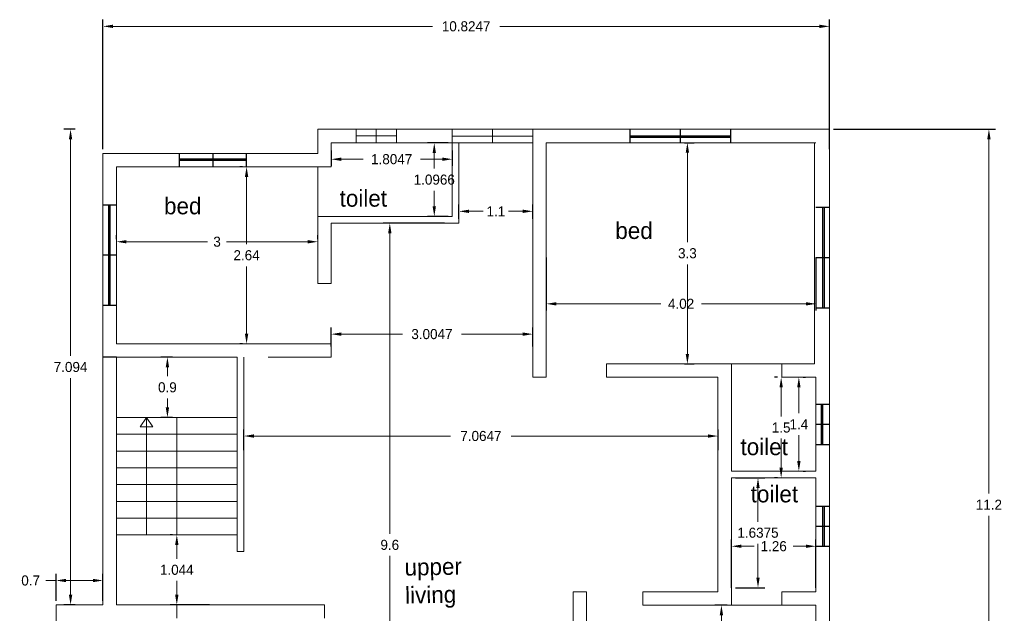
# Model space of a CAD drawing. Header units: inches. Extents: x -100 to 1476, y -184 to 112.
# Tile 30 of 36: x 330 to 344, y -10 to -1. Entities that reach past the tile are written whole.
import ezdxf

# ---------------------------------------------------------------- set-up
doc = ezdxf.new("R2010")
doc.units = ezdxf.units.IN
doc.header["$MEASUREMENT"] = 0
doc.header["$PDMODE"] = 66
doc.dimstyles.get("Standard").update_dxf_attribs({"dimtxt": 0.15, "dimasz": 0.15, "dimexe": 0.1, "dimexo": 0.0625, "dimgap": 0.09, "dimtad": 0, "dimtih": 1, "dimtoh": 1, "dimdec": 4, "dimdsep": 46, "dimtxsty": 'Standard', "dimcen": 0.09, "dimadec": 0, "dimazin": 0, "dimtfac": 1, "dimtdec": 4, "dimtofl": 0, "dimtmove": 0, "dimatfit": 3, "dimfxl": 0, "dimtolj": 1, "dimtzin": 0, "dimlwd": 15, "dimarcsym": 0})

# ---------------------------------------------------------------- blocks, each defined once
blk = doc.blocks.new('*D302')
at = {"color": 0, "linetype": 'ByBlock', "lineweight": -2, "ltscale": 0.0008, "transparency": 16777216}
for p, q in [((340.194, -9.706), (340.008, -9.706)), ((338.999, -13.606), (340.208, -13.606))]:
    blk.add_line(p, q, dxfattribs=at)
at = {"color": 0, "linetype": 'ByBlock', "lineweight": 15, "ltscale": 0.0008, "transparency": 16777216}
for p, q in [((340.108, -9.856), (340.108, -11.491)), ((340.108, -13.456), (340.108, -11.821))]:
    blk.add_line(p, q, dxfattribs=at)
at = {"color": 0, "linetype": 'ByBlock', "lineweight": 18, "ltscale": 0.0008, "transparency": 16777216}
for points in [[(340.133, -9.856), (340.083, -9.856), (340.108, -9.706)], [(340.083, -13.456), (340.133, -13.456), (340.108, -13.606)]]:
    blk.add_solid(points, dxfattribs=at)
at = {"layer": 'Defpoints', "color": 0, "linetype": 'ByBlock', "lineweight": 18, "transparency": 16777216}
for p in [(340.257, -9.706), (338.937, -13.606), (340.108, -13.606)]:
    blk.add_point(p, dxfattribs=at)
at = {"color": 0, "linetype": 'ByBlock', "lineweight": 20, "ltscale": 0.0008, "transparency": 16777216, "insert": (340.108, -11.656), "char_height": 0.15, "attachment_point": 5}
blk.add_mtext('\\A1;3.9', dxfattribs=at)
blk = doc.blocks.new('*D304')
at = {"color": 0, "linetype": 'ByBlock', "lineweight": -2, "ltscale": 0.0008, "transparency": 16777216}
for p, q in [((339.559, -2.806), (339.701, -2.806)), ((339.559, -6.106), (339.701, -6.106))]:
    blk.add_line(p, q, dxfattribs=at)
at = {"color": 0, "linetype": 'ByBlock', "lineweight": 15, "ltscale": 0.0008, "transparency": 16777216}
for p, q in [((339.601, -2.956), (339.601, -4.291)), ((339.601, -5.956), (339.601, -4.621))]:
    blk.add_line(p, q, dxfattribs=at)
at = {"color": 0, "linetype": 'ByBlock', "lineweight": 18, "ltscale": 0.0008, "transparency": 16777216}
for points in [[(339.626, -2.956), (339.576, -2.956), (339.601, -2.806)], [(339.576, -5.956), (339.626, -5.956), (339.601, -6.106)]]:
    blk.add_solid(points, dxfattribs=at)
at = {"layer": 'Defpoints', "color": 0, "linetype": 'ByBlock', "lineweight": 18, "transparency": 16777216}
for p in [(339.497, -2.806), (339.497, -6.106), (339.601, -6.106)]:
    blk.add_point(p, dxfattribs=at)
at = {"color": 0, "linetype": 'ByBlock', "lineweight": 20, "ltscale": 0.0008, "transparency": 16777216, "insert": (339.601, -4.456), "char_height": 0.15, "attachment_point": 5}
blk.add_mtext('\\A1;3.3', dxfattribs=at)
blk = doc.blocks.new('*D305')
at = {"color": 0, "linetype": 'ByBlock', "lineweight": -2, "ltscale": 0.0008, "transparency": 16777216}
for p, q in [((340.944, -6.306), (340.898, -6.306)), ((340.944, -7.806), (340.898, -7.806))]:
    blk.add_line(p, q, dxfattribs=at)
at = {"color": 0, "linetype": 'ByBlock', "lineweight": 15, "ltscale": 0.0008, "transparency": 16777216}
for p, q in [((340.998, -6.456), (340.998, -6.891)), ((340.998, -7.656), (340.998, -7.221))]:
    blk.add_line(p, q, dxfattribs=at)
at = {"color": 0, "linetype": 'ByBlock', "lineweight": 18, "ltscale": 0.0008, "transparency": 16777216}
for points in [[(341.023, -6.456), (340.973, -6.456), (340.998, -6.306)], [(340.973, -7.656), (341.023, -7.656), (340.998, -7.806)]]:
    blk.add_solid(points, dxfattribs=at)
at = {"layer": 'Defpoints', "color": 0, "linetype": 'ByBlock', "lineweight": 18, "transparency": 16777216}
for p in [(341.007, -6.306), (340.998, -7.806), (341.007, -7.806)]:
    blk.add_point(p, dxfattribs=at)
at = {"color": 0, "linetype": 'ByBlock', "lineweight": 20, "ltscale": 0.0008, "transparency": 16777216, "insert": (340.998, -7.056), "char_height": 0.15, "attachment_point": 5}
blk.add_mtext('\\A1;1.5', dxfattribs=at)
blk = doc.blocks.new('*D306')
at = {"color": 0, "linetype": 'ByBlock', "lineweight": -2, "ltscale": 0.0008, "transparency": 16777216}
for p, q in [((340.257, -9.444), (340.257, -8.726)), ((341.517, -9.444), (341.517, -8.726))]:
    blk.add_line(p, q, dxfattribs=at)
at = {"color": 0, "linetype": 'ByBlock', "lineweight": 15, "ltscale": 0.0008, "transparency": 16777216}
for p, q in [((340.407, -8.826), (340.597, -8.826)), ((341.367, -8.826), (341.177, -8.826))]:
    blk.add_line(p, q, dxfattribs=at)
at = {"color": 0, "linetype": 'ByBlock', "lineweight": 18, "ltscale": 0.0008, "transparency": 16777216}
for points in [[(340.407, -8.801), (340.407, -8.851), (340.257, -8.826)], [(341.367, -8.851), (341.367, -8.801), (341.517, -8.826)]]:
    blk.add_solid(points, dxfattribs=at)
at = {"layer": 'Defpoints', "color": 0, "linetype": 'ByBlock', "lineweight": 18, "transparency": 16777216}
for p in [(340.257, -8.826), (340.257, -9.506), (341.517, -9.506)]:
    blk.add_point(p, dxfattribs=at)
at = {"color": 0, "linetype": 'ByBlock', "lineweight": 20, "ltscale": 0.0008, "transparency": 16777216, "insert": (340.887, -8.826), "char_height": 0.15, "attachment_point": 5}
blk.add_mtext('\\A1;1.26', dxfattribs=at)
blk = doc.blocks.new('*D307')
at = {"color": 0, "linetype": 'ByBlock', "lineweight": -2, "ltscale": 0.0008, "transparency": 16777216}
for p, q in [((337.497, -4.519), (337.497, -5.31)), ((341.517, -4.519), (341.517, -5.31))]:
    blk.add_line(p, q, dxfattribs=at)
at = {"color": 0, "linetype": 'ByBlock', "lineweight": 15, "ltscale": 0.0008, "transparency": 16777216}
for p, q in [((337.647, -5.21), (339.204, -5.21)), ((341.367, -5.21), (339.809, -5.21))]:
    blk.add_line(p, q, dxfattribs=at)
at = {"color": 0, "linetype": 'ByBlock', "lineweight": 18, "ltscale": 0.0008, "transparency": 16777216}
for points in [[(337.647, -5.185), (337.647, -5.235), (337.497, -5.21)], [(341.367, -5.235), (341.367, -5.185), (341.517, -5.21)]]:
    blk.add_solid(points, dxfattribs=at)
at = {"layer": 'Defpoints', "color": 0, "linetype": 'ByBlock', "lineweight": 18, "transparency": 16777216}
for p in [(337.497, -4.456), (341.517, -4.456), (341.517, -5.21)]:
    blk.add_point(p, dxfattribs=at)
at = {"color": 0, "linetype": 'ByBlock', "lineweight": 20, "ltscale": 0.0008, "transparency": 16777216, "insert": (339.507, -5.21), "char_height": 0.15, "attachment_point": 5}
blk.add_mtext('\\A1;4.02', dxfattribs=at)
blk = doc.blocks.new('*D308')
at = {"color": 0, "linetype": 'ByBlock', "lineweight": -2, "ltscale": 0.0008, "transparency": 16777216}
for p, q in [((341.324, -6.306), (341.362, -6.306)), ((341.324, -7.706), (341.362, -7.706))]:
    blk.add_line(p, q, dxfattribs=at)
at = {"color": 0, "linetype": 'ByBlock', "lineweight": 15, "ltscale": 0.0008, "transparency": 16777216}
for p, q in [((341.262, -6.456), (341.262, -6.841)), ((341.262, -7.556), (341.262, -7.171))]:
    blk.add_line(p, q, dxfattribs=at)
at = {"color": 0, "linetype": 'ByBlock', "lineweight": 18, "ltscale": 0.0008, "transparency": 16777216}
for points in [[(341.287, -6.456), (341.237, -6.456), (341.262, -6.306)], [(341.237, -7.556), (341.287, -7.556), (341.262, -7.706)]]:
    blk.add_solid(points, dxfattribs=at)
at = {"layer": 'Defpoints', "color": 0, "linetype": 'ByBlock', "lineweight": 18, "transparency": 16777216}
for p in [(341.262, -6.306), (341.262, -7.706), (341.262, -7.706)]:
    blk.add_point(p, dxfattribs=at)
at = {"color": 0, "linetype": 'ByBlock', "lineweight": 20, "ltscale": 0.0008, "transparency": 16777216, "insert": (341.262, -7.006), "char_height": 0.15, "attachment_point": 5}
blk.add_mtext('\\A1;1.4', dxfattribs=at)
blk = doc.blocks.new('*D309')
at = {"color": 0, "linetype": 'ByBlock', "lineweight": -2, "ltscale": 0.0008, "transparency": 16777216}
for p, q in [((330.892, -2.904), (330.892, -0.971)), ((341.717, -2.904), (341.717, -0.971))]:
    blk.add_line(p, q, dxfattribs=at)
at = {"color": 0, "linetype": 'ByBlock', "lineweight": 15, "ltscale": 0.0008, "transparency": 16777216}
for p, q in [((331.042, -1.071), (335.802, -1.071)), ((341.567, -1.071), (336.807, -1.071))]:
    blk.add_line(p, q, dxfattribs=at)
at = {"color": 0, "linetype": 'ByBlock', "lineweight": 18, "ltscale": 0.0008, "transparency": 16777216}
for points in [[(331.042, -1.046), (331.042, -1.096), (330.892, -1.071)], [(341.567, -1.096), (341.567, -1.046), (341.717, -1.071)]]:
    blk.add_solid(points, dxfattribs=at)
at = {"layer": 'Defpoints', "color": 0, "linetype": 'ByBlock', "lineweight": 18, "transparency": 16777216}
for p in [(341.717, -1.071), (330.892, -2.966), (341.717, -2.966)]:
    blk.add_point(p, dxfattribs=at)
at = {"color": 0, "linetype": 'ByBlock', "ltscale": 0.0008, "transparency": 16777216, "insert": (336.304, -1.071), "char_height": 0.15, "attachment_point": 5}
blk.add_mtext('\\A1;10.8247', dxfattribs=at)
blk = doc.blocks.new('*D310')
at = {"color": 0, "linetype": 'ByBlock', "lineweight": -2, "ltscale": 0.0008, "transparency": 16777216}
for p, q in [((330.479, -2.606), (330.309, -2.606)), ((330.479, -9.7), (330.309, -9.7))]:
    blk.add_line(p, q, dxfattribs=at)
at = {"color": 0, "linetype": 'ByBlock', "lineweight": 15, "ltscale": 0.0008, "transparency": 16777216}
for p, q in [((330.409, -2.756), (330.409, -5.988)), ((330.409, -9.55), (330.409, -6.318))]:
    blk.add_line(p, q, dxfattribs=at)
at = {"color": 0, "linetype": 'ByBlock', "lineweight": 18, "ltscale": 0.0008, "transparency": 16777216}
for points in [[(330.434, -2.756), (330.384, -2.756), (330.409, -2.606)], [(330.384, -9.55), (330.434, -9.55), (330.409, -9.7)]]:
    blk.add_solid(points, dxfattribs=at)
at = {"layer": 'Defpoints', "color": 0, "linetype": 'ByBlock', "lineweight": 18, "transparency": 16777216}
for p in [(330.409, -2.606), (330.542, -2.606), (330.542, -9.7)]:
    blk.add_point(p, dxfattribs=at)
at = {"color": 0, "linetype": 'ByBlock', "ltscale": 0.0008, "transparency": 16777216, "insert": (330.409, -6.153), "char_height": 0.15, "attachment_point": 5}
blk.add_mtext('\\A1;7.094', dxfattribs=at)
blk = doc.blocks.new('*D312')
at = {"color": 0, "linetype": 'ByBlock', "lineweight": -2, "ltscale": 0.0008, "transparency": 16777216}
for p, q in [((330.192, -9.638), (330.192, -9.237)), ((330.892, -9.638), (330.892, -9.237))]:
    blk.add_line(p, q, dxfattribs=at)
at = {"color": 0, "linetype": 'ByBlock', "lineweight": 15, "ltscale": 0.0008, "transparency": 16777216}
for p, q in [((330.192, -9.337), (330.042, -9.337)), ((330.742, -9.337), (330.342, -9.337))]:
    blk.add_line(p, q, dxfattribs=at)
at = {"color": 0, "linetype": 'ByBlock', "lineweight": 18, "ltscale": 0.0008, "transparency": 16777216}
for points in [[(330.342, -9.312), (330.342, -9.362), (330.192, -9.337)], [(330.742, -9.362), (330.742, -9.312), (330.892, -9.337)]]:
    blk.add_solid(points, dxfattribs=at)
at = {"layer": 'Defpoints', "color": 0, "linetype": 'ByBlock', "lineweight": 18, "transparency": 16777216}
for p in [(330.192, -9.337), (330.192, -9.7), (330.892, -9.7)]:
    blk.add_point(p, dxfattribs=at)
at = {"color": 0, "linetype": 'ByBlock', "ltscale": 0.0008, "transparency": 16777216, "insert": (329.814, -9.337), "char_height": 0.15, "attachment_point": 5}
blk.add_mtext('\\A1;0.7', dxfattribs=at)
blk = doc.blocks.new('*D313')
at = {"color": 0, "linetype": 'ByBlock', "lineweight": -2, "ltscale": 0.0008, "transparency": 16777216}
for p, q in [((340.318, -7.806), (340.753, -7.806)), ((340.319, -9.444), (340.753, -9.444))]:
    blk.add_line(p, q, dxfattribs=at)
at = {"color": 0, "linetype": 'ByBlock', "lineweight": 15, "ltscale": 0.0008, "transparency": 16777216}
for p, q in [((340.653, -7.956), (340.653, -8.46)), ((340.653, -9.294), (340.653, -8.79))]:
    blk.add_line(p, q, dxfattribs=at)
at = {"color": 0, "linetype": 'ByBlock', "lineweight": 18, "ltscale": 0.0008, "transparency": 16777216}
for points in [[(340.678, -7.956), (340.628, -7.956), (340.653, -7.806)], [(340.628, -9.294), (340.678, -9.294), (340.653, -9.444)]]:
    blk.add_solid(points, dxfattribs=at)
at = {"layer": 'Defpoints', "color": 0, "linetype": 'ByBlock', "lineweight": 18, "transparency": 16777216}
for p in [(340.256, -7.806), (340.257, -9.444), (340.653, -9.444)]:
    blk.add_point(p, dxfattribs=at)
at = {"color": 0, "linetype": 'ByBlock', "ltscale": 0.0008, "transparency": 16777216, "insert": (340.653, -8.625), "char_height": 0.15, "attachment_point": 5}
blk.add_mtext('\\A1;1.6375', dxfattribs=at)
blk = doc.blocks.new('*D314')
at = {"color": 0, "linetype": 'ByBlock', "lineweight": -2, "ltscale": 0.0008, "transparency": 16777216}
for p, q in [((331.929, -6.006), (331.752, -6.006)), ((331.929, -6.906), (331.752, -6.906))]:
    blk.add_line(p, q, dxfattribs=at)
at = {"color": 0, "linetype": 'ByBlock', "lineweight": 15, "ltscale": 0.0008, "transparency": 16777216}
for p, q in [((331.852, -6.156), (331.852, -6.291)), ((331.852, -6.756), (331.852, -6.621))]:
    blk.add_line(p, q, dxfattribs=at)
at = {"color": 0, "linetype": 'ByBlock', "lineweight": 18, "ltscale": 0.0008, "transparency": 16777216}
for points in [[(331.877, -6.156), (331.827, -6.156), (331.852, -6.006)], [(331.827, -6.756), (331.877, -6.756), (331.852, -6.906)]]:
    blk.add_solid(points, dxfattribs=at)
at = {"layer": 'Defpoints', "color": 0, "linetype": 'ByBlock', "lineweight": 18, "transparency": 16777216}
for p in [(331.852, -6.006), (331.992, -6.006), (331.992, -6.906)]:
    blk.add_point(p, dxfattribs=at)
at = {"color": 0, "linetype": 'ByBlock', "ltscale": 0.0008, "transparency": 16777216, "insert": (331.852, -6.456), "char_height": 0.15, "attachment_point": 5}
blk.add_mtext('\\A1;0.9', dxfattribs=at)
blk = doc.blocks.new('*D315')
at = {"color": 0, "linetype": 'ByBlock', "lineweight": -2, "ltscale": 0.0008, "transparency": 16777216}
for p, q in [((331.929, -8.656), (331.892, -8.656)), ((332.479, -9.7), (331.892, -9.7))]:
    blk.add_line(p, q, dxfattribs=at)
at = {"color": 0, "linetype": 'ByBlock', "lineweight": 15, "ltscale": 0.0008, "transparency": 16777216}
for p, q in [((331.992, -8.806), (331.992, -9.013)), ((331.992, -9.55), (331.992, -9.343))]:
    blk.add_line(p, q, dxfattribs=at)
at = {"color": 0, "linetype": 'ByBlock', "lineweight": 18, "ltscale": 0.0008, "transparency": 16777216}
for points in [[(332.017, -8.806), (331.967, -8.806), (331.992, -8.656)], [(331.967, -9.55), (332.017, -9.55), (331.992, -9.7)]]:
    blk.add_solid(points, dxfattribs=at)
at = {"layer": 'Defpoints', "color": 0, "linetype": 'ByBlock', "lineweight": 18, "transparency": 16777216}
for p in [(331.992, -8.656), (331.992, -9.7), (332.542, -9.7)]:
    blk.add_point(p, dxfattribs=at)
at = {"color": 0, "linetype": 'ByBlock', "ltscale": 0.0008, "transparency": 16777216, "insert": (331.992, -9.178), "char_height": 0.15, "attachment_point": 5}
blk.add_mtext('\\A1;1.044', dxfattribs=at)
blk = doc.blocks.new('*D316')
at = {"color": 0, "linetype": 'ByBlock', "lineweight": -2, "ltscale": 0.0008, "transparency": 16777216}
for p, q in [((332.969, -3.166), (332.932, -3.166)), ((332.969, -5.806), (332.932, -5.806))]:
    blk.add_line(p, q, dxfattribs=at)
at = {"color": 0, "linetype": 'ByBlock', "lineweight": 15, "ltscale": 0.0008, "transparency": 16777216}
for p, q in [((333.032, -3.316), (333.032, -4.321)), ((333.032, -5.656), (333.032, -4.651))]:
    blk.add_line(p, q, dxfattribs=at)
at = {"color": 0, "linetype": 'ByBlock', "lineweight": 18, "ltscale": 0.0008, "transparency": 16777216}
for points in [[(333.057, -3.316), (333.007, -3.316), (333.032, -3.166)], [(333.007, -5.656), (333.057, -5.656), (333.032, -5.806)]]:
    blk.add_solid(points, dxfattribs=at)
at = {"layer": 'Defpoints', "color": 0, "linetype": 'ByBlock', "lineweight": 18, "transparency": 16777216}
for p in [(333.032, -3.166), (333.032, -5.806), (333.032, -5.806)]:
    blk.add_point(p, dxfattribs=at)
at = {"color": 0, "linetype": 'ByBlock', "ltscale": 0.0008, "transparency": 16777216, "insert": (333.032, -4.486), "char_height": 0.15, "attachment_point": 5}
blk.add_mtext('\\A1;2.64', dxfattribs=at)
blk = doc.blocks.new('*D317')
at = {"color": 0, "linetype": 'ByBlock', "lineweight": -2, "ltscale": 0.0008, "transparency": 16777216}
for p, q in [((341.779, -2.606), (344.194, -2.606)), ((341.779, -13.806), (344.194, -13.806))]:
    blk.add_line(p, q, dxfattribs=at)
at = {"color": 0, "linetype": 'ByBlock', "lineweight": 15, "ltscale": 0.0008, "transparency": 16777216}
for p, q in [((344.094, -2.756), (344.094, -8.041)), ((344.094, -13.656), (344.094, -8.371))]:
    blk.add_line(p, q, dxfattribs=at)
at = {"color": 0, "linetype": 'ByBlock', "lineweight": 18, "ltscale": 0.0008, "transparency": 16777216}
for points in [[(344.119, -2.756), (344.069, -2.756), (344.094, -2.606)], [(344.069, -13.656), (344.119, -13.656), (344.094, -13.806)]]:
    blk.add_solid(points, dxfattribs=at)
at = {"layer": 'Defpoints', "color": 0, "linetype": 'ByBlock', "lineweight": 18, "transparency": 16777216}
for p in [(341.717, -2.606), (341.717, -13.806), (344.094, -13.806)]:
    blk.add_point(p, dxfattribs=at)
at = {"color": 0, "linetype": 'ByBlock', "ltscale": 0.0008, "transparency": 16777216, "insert": (344.094, -8.206), "char_height": 0.15, "attachment_point": 5}
blk.add_mtext('\\A1;11.2', dxfattribs=at)
blk = doc.blocks.new('*D332')
at = {"color": 0, "linetype": 'ByBlock', "lineweight": -2, "ltscale": 0.0008, "transparency": 16777216}
for p, q in [((335.982, -4.006), (335.066, -4.006)), ((335.982, -13.606), (335.066, -13.606))]:
    blk.add_line(p, q, dxfattribs=at)
at = {"color": 0, "linetype": 'ByBlock', "lineweight": 15, "ltscale": 0.0008, "transparency": 16777216}
for p, q in [((335.166, -4.156), (335.166, -8.641)), ((335.166, -13.456), (335.166, -8.971))]:
    blk.add_line(p, q, dxfattribs=at)
at = {"color": 0, "linetype": 'ByBlock', "lineweight": 18, "ltscale": 0.0008, "transparency": 16777216}
for points in [[(335.191, -4.156), (335.141, -4.156), (335.166, -4.006)], [(335.141, -13.456), (335.191, -13.456), (335.166, -13.606)]]:
    blk.add_solid(points, dxfattribs=at)
at = {"layer": 'Defpoints', "color": 0, "linetype": 'ByBlock', "lineweight": 18, "transparency": 16777216}
for p in [(335.166, -4.006), (336.044, -4.006), (336.044, -13.606)]:
    blk.add_point(p, dxfattribs=at)
at = {"color": 0, "linetype": 'ByBlock', "lineweight": 18, "ltscale": 0.0008, "transparency": 16777216, "insert": (335.166, -8.806), "char_height": 0.15, "attachment_point": 5}
blk.add_mtext('\\A1;9.6', dxfattribs=at)
blk = doc.blocks.new('*D335')
at = {"color": 0, "linetype": 'ByBlock', "lineweight": -2, "ltscale": 0.0008, "transparency": 16777216}
for p, q in [((331.092, -4.244), (331.092, -4.184)), ((334.092, -4.244), (334.092, -4.184))]:
    blk.add_line(p, q, dxfattribs=at)
at = {"color": 0, "linetype": 'ByBlock', "lineweight": 15, "ltscale": 0.0008, "transparency": 16777216}
for p, q in [((331.242, -4.284), (332.452, -4.284)), ((333.942, -4.284), (332.732, -4.284))]:
    blk.add_line(p, q, dxfattribs=at)
at = {"color": 0, "linetype": 'ByBlock', "lineweight": 18, "ltscale": 0.0008, "transparency": 16777216}
for points in [[(331.242, -4.259), (331.242, -4.309), (331.092, -4.284)], [(333.942, -4.309), (333.942, -4.259), (334.092, -4.284)]]:
    blk.add_solid(points, dxfattribs=at)
at = {"layer": 'Defpoints', "color": 0, "linetype": 'ByBlock', "lineweight": 18, "transparency": 16777216}
for p in [(331.092, -4.284), (331.092, -4.306), (334.092, -4.306)]:
    blk.add_point(p, dxfattribs=at)
at = {"color": 0, "linetype": 'ByBlock', "lineweight": 18, "ltscale": 0.0008, "transparency": 16777216, "insert": (332.592, -4.284), "char_height": 0.15, "attachment_point": 5}
blk.add_mtext('\\A1;3', dxfattribs=at)
blk = doc.blocks.new('*D336')
at = {"color": 0, "linetype": 'ByBlock', "lineweight": -2, "ltscale": 0.0008, "transparency": 16777216}
for p, q in [((336.034, -2.81), (335.729, -2.81)), ((336.034, -3.906), (335.729, -3.906))]:
    blk.add_line(p, q, dxfattribs=at)
at = {"color": 0, "linetype": 'ByBlock', "lineweight": 15, "ltscale": 0.0008, "transparency": 16777216}
for p, q in [((335.829, -2.96), (335.829, -3.193)), ((335.829, -3.756), (335.829, -3.523))]:
    blk.add_line(p, q, dxfattribs=at)
at = {"color": 0, "linetype": 'ByBlock', "lineweight": 18, "ltscale": 0.0008, "transparency": 16777216}
for points in [[(335.854, -2.96), (335.804, -2.96), (335.829, -2.81)], [(335.804, -3.756), (335.854, -3.756), (335.829, -3.906)]]:
    blk.add_solid(points, dxfattribs=at)
at = {"layer": 'Defpoints', "color": 0, "linetype": 'ByBlock', "lineweight": 18, "transparency": 16777216}
for p in [(336.097, -2.81), (335.829, -3.906), (336.097, -3.906)]:
    blk.add_point(p, dxfattribs=at)
at = {"color": 0, "linetype": 'ByBlock', "lineweight": 18, "ltscale": 0.0008, "transparency": 16777216, "insert": (335.829, -3.358), "char_height": 0.15, "attachment_point": 5}
blk.add_mtext('\\A1;1.0966', dxfattribs=at)
blk = doc.blocks.new('*D337')
at = {"color": 0, "linetype": 'ByBlock', "lineweight": -2, "ltscale": 0.0008, "transparency": 16777216}
for p, q in [((334.292, -2.923), (334.292, -3.153)), ((336.097, -2.923), (336.097, -3.153))]:
    blk.add_line(p, q, dxfattribs=at)
at = {"color": 0, "linetype": 'ByBlock', "lineweight": 15, "ltscale": 0.0008, "transparency": 16777216}
for p, q in [((334.442, -3.053), (334.767, -3.053)), ((335.947, -3.053), (335.622, -3.053))]:
    blk.add_line(p, q, dxfattribs=at)
at = {"color": 0, "linetype": 'ByBlock', "lineweight": 18, "ltscale": 0.0008, "transparency": 16777216}
for points in [[(334.442, -3.028), (334.442, -3.078), (334.292, -3.053)], [(335.947, -3.078), (335.947, -3.028), (336.097, -3.053)]]:
    blk.add_solid(points, dxfattribs=at)
at = {"layer": 'Defpoints', "color": 0, "linetype": 'ByBlock', "lineweight": 18, "transparency": 16777216}
for p in [(334.292, -2.861), (336.097, -2.861), (336.097, -3.053)]:
    blk.add_point(p, dxfattribs=at)
at = {"color": 0, "linetype": 'ByBlock', "lineweight": 18, "ltscale": 0.0008, "transparency": 16777216, "insert": (335.194, -3.053), "char_height": 0.15, "attachment_point": 5}
blk.add_mtext('\\A1;1.8047', dxfattribs=at)
blk = doc.blocks.new('*D338')
at = {"color": 0, "linetype": 'ByBlock', "lineweight": -2, "ltscale": 0.0008, "transparency": 16777216}
for p, q in [((336.197, -3.944), (336.197, -3.73)), ((337.297, -3.944), (337.297, -3.73))]:
    blk.add_line(p, q, dxfattribs=at)
at = {"color": 0, "linetype": 'ByBlock', "lineweight": 15, "ltscale": 0.0008, "transparency": 16777216}
for p, q in [((336.347, -3.83), (336.557, -3.83)), ((337.147, -3.83), (336.937, -3.83))]:
    blk.add_line(p, q, dxfattribs=at)
at = {"color": 0, "linetype": 'ByBlock', "lineweight": 18, "ltscale": 0.0008, "transparency": 16777216}
for points in [[(336.347, -3.805), (336.347, -3.855), (336.197, -3.83)], [(337.147, -3.855), (337.147, -3.805), (337.297, -3.83)]]:
    blk.add_solid(points, dxfattribs=at)
at = {"layer": 'Defpoints', "color": 0, "linetype": 'ByBlock', "lineweight": 18, "transparency": 16777216}
for p in [(337.297, -3.83), (336.197, -4.006), (337.297, -4.006)]:
    blk.add_point(p, dxfattribs=at)
at = {"color": 0, "linetype": 'ByBlock', "lineweight": 18, "ltscale": 0.0008, "transparency": 16777216, "insert": (336.747, -3.83), "char_height": 0.15, "attachment_point": 5}
blk.add_mtext('\\A1;1.1', dxfattribs=at)
blk = doc.blocks.new('*D339')
at = {"color": 0, "linetype": 'ByBlock', "lineweight": -2, "ltscale": 0.0008, "transparency": 16777216}
for p, q in [((334.292, -5.844), (334.292, -5.562)), ((337.297, -5.844), (337.297, -5.562))]:
    blk.add_line(p, q, dxfattribs=at)
at = {"color": 0, "linetype": 'ByBlock', "lineweight": 15, "ltscale": 0.0008, "transparency": 16777216}
for p, q in [((334.442, -5.662), (335.354, -5.662)), ((337.147, -5.662), (336.234, -5.662))]:
    blk.add_line(p, q, dxfattribs=at)
at = {"color": 0, "linetype": 'ByBlock', "lineweight": 18, "ltscale": 0.0008, "transparency": 16777216}
for points in [[(334.442, -5.637), (334.442, -5.687), (334.292, -5.662)], [(337.147, -5.687), (337.147, -5.637), (337.297, -5.662)]]:
    blk.add_solid(points, dxfattribs=at)
at = {"layer": 'Defpoints', "color": 0, "linetype": 'ByBlock', "lineweight": 18, "transparency": 16777216}
for p in [(337.297, -5.662), (334.292, -5.906), (337.297, -5.906)]:
    blk.add_point(p, dxfattribs=at)
at = {"color": 0, "linetype": 'ByBlock', "lineweight": 18, "ltscale": 0.0008, "transparency": 16777216, "insert": (335.794, -5.662), "char_height": 0.15, "attachment_point": 5}
blk.add_mtext('\\A1;3.0047', dxfattribs=at)
blk = doc.blocks.new('*D340')
at = {"color": 0, "linetype": 'ByBlock', "lineweight": -2, "ltscale": 0.0008, "transparency": 16777216}
for p, q in [((332.992, -7.394), (332.992, -7.082)), ((340.057, -7.394), (340.057, -7.082))]:
    blk.add_line(p, q, dxfattribs=at)
at = {"color": 0, "linetype": 'ByBlock', "lineweight": 15, "ltscale": 0.0008, "transparency": 16777216}
for p, q in [((333.142, -7.182), (336.072, -7.182)), ((339.907, -7.182), (336.977, -7.182))]:
    blk.add_line(p, q, dxfattribs=at)
at = {"color": 0, "linetype": 'ByBlock', "lineweight": 18, "ltscale": 0.0008, "transparency": 16777216}
for points in [[(333.142, -7.157), (333.142, -7.207), (332.992, -7.182)], [(339.907, -7.207), (339.907, -7.157), (340.057, -7.182)]]:
    blk.add_solid(points, dxfattribs=at)
at = {"layer": 'Defpoints', "color": 0, "linetype": 'ByBlock', "lineweight": 18, "transparency": 16777216}
for p in [(340.057, -7.182), (332.992, -7.456), (340.057, -7.456)]:
    blk.add_point(p, dxfattribs=at)
at = {"color": 0, "linetype": 'ByBlock', "lineweight": 18, "ltscale": 0.0008, "transparency": 16777216, "insert": (336.524, -7.182), "char_height": 0.15, "attachment_point": 5}
blk.add_mtext('\\A1;7.0647', dxfattribs=at)

msp = doc.modelspace()

# ---------------------------------------------------------------- linework, layer by layer
at = {"color": 0, "linetype": 'ByBlock', "lineweight": 20, "ltscale": 0.0008}
for p, q in [((340.33666, -2.60626), (334.09198, -2.60626)), ((340.33666, -2.60626), (341.71666, -2.60626)), ((341.71666, -2.60626), (341.71666, -6.30626)), ((334.29198, -2.80969), (334.29198, -3.16626)), ((336.09666, -2.80626), (336.09666, -3.90626)), ((336.19666, -2.80969), (336.19666, -4.00626)), ((337.29666, -2.80969), (337.29666, -6.30626)), ((341.49666, -2.80626), (337.49666, -2.80626)), ((337.49666, -2.80626), (337.49666, -6.10626)), ((340.13666, -2.80626), (341.51666, -2.80626)), ((330.89198, -2.96626), (330.89198, -9.70028)), ((334.09198, -2.96626), (330.89198, -2.96626)), ((331.09198, -3.16626), (331.09198, -5.80626)), ((334.09198, -3.16626), (331.09198, -3.16626)), ((334.09198, -3.70626), (334.09198, -4.90626)), ((336.09666, -3.90626), (334.29198, -3.90626)), ((336.19666, -4.00626), (334.29198, -4.00626)), ((334.29198, -4.00626), (334.29198, -4.90626)), ((334.29198, -4.90626), (334.09198, -4.90626)), ((334.29198, -5.80626), (331.09198, -5.80626)), ((334.29198, -5.80626), (334.29198, -6.00626)), ((332.89198, -6.00626), (331.09198, -6.00626)), ((331.09198, -6.00626), (331.09198, -9.70028)), ((332.89198, -6.00626), (332.89198, -8.90626)), ((332.99198, -6.00626), (332.99198, -8.90626)), ((334.29198, -6.00626), (333.35198, -6.00626)), ((337.49666, -6.10626), (337.49666, -6.30626)), ((340.13666, -6.10626), (338.39666, -6.10626)), ((338.39666, -6.10626), (338.39666, -6.30626)), ((341.49666, -6.10626), (340.13666, -6.10626)), ((340.25666, -6.30626), (340.25666, -6.10626)), ((341.00666, -6.30626), (341.00666, -6.10626)), ((337.49666, -6.30626), (337.29666, -6.30626)), ((340.05666, -6.30626), (338.39666, -6.30626)), ((340.05666, -6.30626), (340.05666, -9.50626)), ((340.25666, -6.30626), (340.25666, -7.70626)), ((341.45666, -6.30626), (341.00666, -6.30626)), ((341.51666, -6.30626), (341.00666, -6.30626)), ((341.51666, -6.30626), (341.51666, -7.70626)), ((341.71666, -6.30626), (341.71666, -13.80626)), ((332.89198, -6.90626), (331.09198, -6.90626)), ((331.4463, -7.0433), (331.54198, -6.90626)), ((331.54198, -6.90626), (331.54198, -8.65626)), ((331.54198, -6.90626), (331.63625, -7.0433)), ((331.99198, -6.90626), (331.99198, -8.65626)), ((332.89198, -7.15626), (331.09198, -7.15626)), ((331.63625, -7.0433), (331.4463, -7.0433)), ((332.89198, -7.40626), (331.09198, -7.40626)), ((332.89198, -7.65626), (331.09198, -7.65626)), ((340.25666, -7.70626), (341.51666, -7.70626)), ((332.89198, -7.90626), (331.09198, -7.90626)), ((340.25666, -7.80626), (340.25666, -8.00626)), ((340.25666, -7.80626), (340.25666, -9.50626)), ((340.25666, -7.80626), (341.51666, -7.80626)), ((341.51666, -7.80626), (341.51666, -9.50626)), ((332.89198, -8.15626), (331.09198, -8.15626)), ((332.89198, -8.40626), (331.09198, -8.40626)), ((332.89198, -8.65626), (331.09198, -8.65626)), ((332.89198, -8.90626), (332.99198, -8.90626)), ((338.09666, -9.50626), (337.89666, -9.50626)), ((337.89666, -9.50626), (337.89666, -13.60626)), ((338.09666, -9.50626), (338.09666, -13.60626)), ((340.05666, -9.50626), (338.93666, -9.50626)), ((338.93666, -9.70626), (338.93666, -9.50626)), ((340.25666, -9.50626), (340.25666, -9.70626)), ((341.51666, -9.50626), (341.00666, -9.50626)), ((341.00666, -9.50626), (341.00666, -9.70626)), ((330.19198, -9.70028), (330.89198, -9.70028)), ((330.19198, -9.70028), (330.19198, -13.80626)), ((330.89198, -9.70028), (330.19198, -9.70028)), ((333.99198, -9.70028), (331.09198, -9.70028)), ((331.99198, -9.70028), (331.99198, -9.90028)), ((333.99198, -9.70028), (334.14198, -9.70028)), ((334.19198, -9.70028), (334.09198, -9.70028)), ((334.19198, -9.70028), (334.19198, -9.90028)), ((341.51666, -9.70626), (338.93666, -9.70626)), ((341.51666, -9.70626), (341.51666, -13.60626))]:
    msp.add_line(p, q, dxfattribs=at)
at = {"color": 0, "linetype": 'ByBlock', "lineweight": 18, "ltscale": 0.0008}
for p, q in [((334.09198, -2.96626), (334.09198, -2.60626)), ((341.49666, -6.10626), (341.49666, -2.80626)), ((334.09198, -3.70626), (334.09198, -3.16626)), ((334.09198, -3.16626), (334.29198, -3.16626)), ((334.29198, -3.90626), (334.09198, -3.90626))]:
    msp.add_line(p, q, dxfattribs=at)
at = {"color": 3, "linetype": 'ByBlock', "lineweight": 18, "ltscale": 0.0008}
for p, q in [((334.66432, -2.80626), (334.66432, -2.60626)), ((334.96432, -2.80626), (334.96432, -2.60626)), ((335.26432, -2.80626), (335.26432, -2.60626)), ((336.09666, -2.80969), (336.09666, -2.60626)), ((336.69666, -2.80969), (336.69666, -2.60626)), ((337.29666, -2.80969), (337.29666, -2.60626)), ((334.66432, -2.70626), (335.26432, -2.70626)), ((336.09666, -2.70798), (337.29666, -2.70798)), ((337.29666, -2.80969), (334.29198, -2.80969))]:
    msp.add_line(p, q, dxfattribs=at)
at = {"color": 0, "linetype": 'ByBlock', "ltscale": 0.0008}
for p, q in [((338.74666, -2.80626), (338.74666, -2.60626)), ((339.49666, -2.80626), (339.49666, -2.60626)), ((340.24666, -2.80626), (340.24666, -2.60626)), ((338.74666, -2.70626), (340.24666, -2.70626)), ((338.74666, -2.72626), (340.24666, -2.72626)), ((331.09198, -3.73626), (330.89198, -3.73626)), ((330.97198, -3.73626), (330.97198, -5.23626)), ((330.99198, -3.73626), (330.99198, -5.23626)), ((341.51666, -3.76876), (341.71666, -3.76876)), ((341.61666, -3.76876), (341.61666, -5.26876)), ((341.63666, -3.76876), (341.63666, -5.26876)), ((331.09198, -4.48626), (330.89198, -4.48626)), ((341.51666, -4.51876), (341.71666, -4.51876)), ((331.09198, -5.23626), (330.89198, -5.23626)), ((341.51666, -5.26876), (341.71666, -5.26876)), ((331.09198, -6.00626), (330.89198, -6.00626)), ((341.51666, -6.70626), (341.71666, -6.70626)), ((341.51666, -6.70626), (341.71666, -6.70626)), ((341.51666, -7.00626), (341.71666, -7.00626)), ((341.51666, -7.30626), (341.71666, -7.30626)), ((341.51666, -8.22624), (341.71666, -8.22624)), ((341.51666, -8.52624), (341.71666, -8.52624)), ((341.51666, -8.52624), (341.71666, -8.52624)), ((341.51666, -8.82624), (341.71666, -8.82624))]:
    msp.add_line(p, q, dxfattribs=at)
at = {"color": 3, "linetype": 'ByBlock', "ltscale": 0.0008}
for p, q in [((332.03198, -3.16626), (332.03198, -2.96626)), ((332.03198, -3.04626), (333.03198, -3.04626)), ((332.03198, -3.06626), (333.03198, -3.06626)), ((332.53198, -3.16626), (332.53198, -2.96626)), ((333.03198, -3.16626), (333.03198, -2.96626)), ((341.59666, -6.70626), (341.59666, -7.30626)), ((341.61666, -6.70626), (341.61666, -7.30626)), ((341.61666, -8.22624), (341.61666, -8.52624)), ((341.63666, -8.22624), (341.63666, -8.52624)), ((341.61666, -8.52624), (341.61666, -8.82624)), ((341.63666, -8.52624), (341.63666, -8.82624))]:
    msp.add_line(p, q, dxfattribs=at)

# ---------------------------------------------------------------- texts
at = {"color": 3, "linetype": 'ByBlock', "lineweight": 20, "ltscale": 0.0008, "char_height": 0.25, "width": 1.4467724, "attachment_point": 1}
for s, insert in [('{\\fVani|b0|i0|c0|p34;toilet}', (334.41853, -3.51095)), ('{\\fVani|b0|i0|c0|p34;bed}', (331.80169, -3.62461)), ('{\\fVani|b0|i0|c0|p34;bed}', (338.52686, -3.99263)), ('{\\fVani|b0|i0|c0|p34;toilet}', (340.39209, -7.21711)), ('{\\fVani|b0|i0|c0|p34;toilet}', (340.54492, -7.92159))]:
    msp.add_mtext(s, dxfattribs=dict(at, insert=insert))
at = {"color": 3, "linetype": 'ByBlock', "lineweight": 20, "ltscale": 0.0008, "insert": (335.38322, -9.01524), "char_height": 0.25, "width": 1.4467724, "attachment_point": 1, "rotation": 1.149693}
msp.add_mtext('{\\fVani|b0|i0|c0|p34;upper living}', dxfattribs=at)

# ---------------------------------------------------------------- dimensions: what is measured, and where the dimension line sits
at = {"color": 1, "linetype": 'ByBlock', "ltscale": 0.0008}
for base, p1, p2, picture, middle in [((341.71666, -1.07134), (330.89198, -2.96626), (341.71666, -2.96626), '*D309', (336.30432, -1.07134)), ((330.19198, -9.33671), (330.89198, -9.70028), (330.19198, -9.70028), '*D312', (329.81448, -9.33671))]:
    dim = msp.add_linear_dim(base=base, p1=p1, p2=p2, dimstyle='Standard', dxfattribs=at)
    dim.commit()
    dim.dimension.update_dxf_attribs({"geometry": picture, "text_midpoint": middle})
for base, p1, p2, picture, middle in [((330.40927, -2.60626), (330.54198, -9.70028), (330.54198, -2.60626), '*D310', (330.40927, -6.15327)), ((331.85179, -6.00626), (331.99198, -6.90626), (331.99198, -6.00626), '*D314', (331.85179, -6.45626)), ((340.65308, -9.44376), (340.25584, -7.80626), (340.25666, -9.44376), '*D313', (340.65308, -8.62501)), ((331.99198, -9.70028), (331.99198, -8.65626), (332.54198, -9.70028), '*D315', (331.99198, -9.17827))]:
    dim = msp.add_linear_dim(base=base, p1=p1, p2=p2, angle=90, dimstyle='Standard', dxfattribs=at)
    dim.commit()
    dim.dimension.update_dxf_attribs({"geometry": picture, "text_midpoint": middle})
at = {"color": 3, "linetype": 'ByBlock', "ltscale": 0.0008}
for base, p1, p2, picture, middle in [((344.09447, -13.80626), (341.71666, -2.60626), (341.71666, -13.80626), '*D317', (344.09447, -8.20626)), ((333.03198, -5.80626), (333.03198, -3.16626), (333.03198, -5.80626), '*D316', (333.03198, -4.48626))]:
    dim = msp.add_linear_dim(base=base, p1=p1, p2=p2, angle=90, dimstyle='Standard', dxfattribs=at)
    dim.commit()
    dim.dimension.update_dxf_attribs({"geometry": picture, "text_midpoint": middle})
at = {"color": 0, "linetype": 'ByBlock', "lineweight": 18, "ltscale": 0.0008}
for base, p1, p2, picture, middle in [((336.09666, -3.05269), (334.29198, -2.86097), (336.09666, -2.86097), '*D337', (335.19432, -3.05269)), ((337.29666, -3.82983), (336.19666, -4.00626), (337.29666, -4.00626), '*D338', (336.74666, -3.82983)), ((331.09198, -4.28408), (334.09198, -4.30626), (331.09198, -4.30626), '*D335', (332.59198, -4.28408)), ((337.29666, -5.66159), (334.29198, -5.90626), (337.29666, -5.90626), '*D339', (335.79432, -5.66159)), ((340.05666, -7.18212), (332.99198, -7.45626), (340.05666, -7.45626), '*D340', (336.52432, -7.18212))]:
    dim = msp.add_linear_dim(base=base, p1=p1, p2=p2, dimstyle='Standard', dxfattribs=at)
    dim.commit()
    dim.dimension.update_dxf_attribs({"geometry": picture, "text_midpoint": middle})
dim = msp.add_linear_dim(base=(335.82913, -3.90626), p1=(336.09666, -2.80969), p2=(336.09666, -3.90626), angle=90, dimstyle='Standard', dxfattribs=at)
dim.commit()
dim.dimension.update_dxf_attribs({"geometry": '*D336', "text_midpoint": (335.82913, -3.35798)})
at = {"color": 0, "linetype": 'ByBlock', "lineweight": 20, "ltscale": 0.0008}
for base, p1, p2, picture, middle in [((339.60072, -6.10626), (339.49666, -2.80626), (339.49666, -6.10626), '*D304', (339.60072, -4.45626)), ((340.99763, -7.80626), (341.00666, -6.30626), (341.00666, -7.80626), '*D305', (340.99763, -7.05626)), ((341.26166, -7.70626), (341.26166, -6.30626), (341.26166, -7.70626), '*D308', (341.26166, -7.00626)), ((340.10783, -13.60626), (340.25666, -9.70626), (338.93666, -13.60626), '*D302', (340.10783, -11.65626))]:
    dim = msp.add_linear_dim(base=base, p1=p1, p2=p2, angle=270, dimstyle='Standard', dxfattribs=at)
    dim.commit()
    dim.dimension.update_dxf_attribs({"geometry": picture, "text_midpoint": middle})
at = {"color": 3, "linetype": 'ByBlock', "lineweight": 18, "ltscale": 0.0008}
dim = msp.add_linear_dim(base=(335.16565, -4.00626), p1=(336.04432, -13.60626), p2=(336.04432, -4.00626), angle=90, dimstyle='Standard', dxfattribs=at)
dim.commit()
dim.dimension.update_dxf_attribs({"geometry": '*D332', "text_midpoint": (335.16565, -8.80626)})
at = {"color": 0, "linetype": 'ByBlock', "lineweight": 20, "ltscale": 0.0008}
for base, p1, p2, picture, middle in [((341.51666, -5.21), (337.49666, -4.45626), (341.51666, -4.45626), '*D307', (339.50666, -5.21)), ((340.25666, -8.82624), (341.51666, -9.50626), (340.25666, -9.50626), '*D306', (340.88666, -8.82624))]:
    dim = msp.add_linear_dim(base=base, p1=p1, p2=p2, dimstyle='Standard', dxfattribs=at)
    dim.commit()
    dim.dimension.update_dxf_attribs({"geometry": picture, "text_midpoint": middle})

doc.saveas('drawing.dxf')
